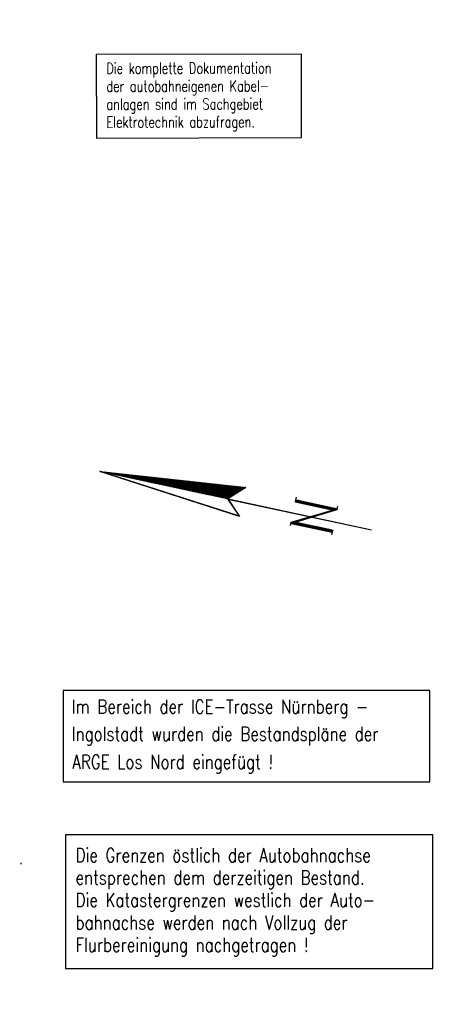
# Model space of a CAD drawing. Extents: x -134 to 1642, y -665 to 1050.
# Tile 63 of 88: x 950 to 1028, y 115 to 292. Entities that reach past the tile are written whole.
import ezdxf

# ---------------------------------------------------------------- set-up
doc = ezdxf.new("R2010")
doc.units = 0
doc.header["$LTSCALE"] = 2
doc.header["$MEASUREMENT"] = 0
doc.linetypes.add('AUSGEZOGEN', pattern=[0])
doc.linetypes.add('BAB-FM2', pattern=[2.6, 1.5, -0.5, 0.1, -0.5])
doc.layers.get('0').update_dxf_attribs({"color": 8, "linetype": 'AUSGEZOGEN'})
for name, color, linetype in [('BAB_FM', 8, 'BAB-FM2'), ('Boeschungen', 15, 'CONTINUOUS'), ('DB_Bahnachse', 7, 'CONTINUOUS'), ('GRENZL-BAB', 7, 'AUSGEZOGEN'), ('LEGENDE', 7, 'AUSGEZOGEN'), ('Rinne', 200, 'CONTINUOUS')]:
    doc.layers.add(name, color=color, linetype=linetype)
doc.styles.add('ROMANS', font='romans.shx', dxfattribs={"width": 0.8})

# ---------------------------------------------------------------- blocks, each defined once
blk = doc.blocks.new('BAB-Kabelbemerkung')
at = {"layer": 'BAB_FM', "linetype": 'AUSGEZOGEN'}
blk.add_lwpolyline([(0, 0), (37.06, 0), (37.06, 15.06), (0, 15.06)], close=True, dxfattribs=at)
at = {"layer": 'BAB_FM', "style": 'ROMANS', "width": 0.75}
for s, p in [('Die komplette Dokumentation', (1.83, 11.57)), ('der autobahneigenen Kabel-', (1.83, 8.33)), ('anlagen sind im Sachgebiet', (1.83, 5.09)), ('Elektrotechnik abzufragen.', (1.83, 1.86))]:
    blk.add_text(s, height=2, dxfattribs=at).set_placement(p)
blk = doc.blocks.new('*X29')
at = {"color": 0}
for p, q in [((154.74, 194.19), (154.75, 194.21)), ((154.74, 194.05), (154.77, 194.08)), ((154.74, 193.91), (154.78, 193.95)), ((154.74, 193.77), (154.79, 193.83)), ((154.74, 193.63), (154.81, 193.7)), ((154.74, 193.49), (154.82, 193.57)), ((154.74, 193.34), (154.83, 193.44)), ((154.74, 193.2), (154.85, 193.31)), ((154.74, 193.06), (154.86, 193.18)), ((154.74, 192.92), (154.87, 193.06)), ((154.74, 192.78), (154.89, 192.93)), ((154.74, 192.64), (154.9, 192.8)), ((154.74, 192.5), (154.91, 192.67)), ((154.74, 192.36), (154.93, 192.54)), ((154.74, 192.21), (154.94, 192.42)), ((154.74, 192.07), (154.95, 192.29)), ((154.74, 191.93), (154.97, 192.16)), ((154.74, 191.79), (154.98, 192.03)), ((154.74, 191.65), (154.99, 191.9)), ((154.74, 191.51), (155.01, 191.78)), ((154.74, 191.37), (155.02, 191.65)), ((154.74, 191.23), (155.03, 191.52)), ((154.74, 191.08), (155.05, 191.39)), ((154.74, 190.94), (155.06, 191.26)), ((154.74, 190.8), (155.07, 191.13)), ((154.74, 190.66), (155.09, 191.01)), ((154.74, 190.52), (155.1, 190.88)), ((154.74, 190.38), (155.11, 190.75)), ((154.74, 190.24), (155.13, 190.62)), ((154.74, 190.1), (155.14, 190.49)), ((154.74, 189.95), (155.15, 190.37)), ((154.74, 189.81), (155.16, 190.24)), ((154.74, 189.67), (155.18, 190.11)), ((154.74, 189.53), (155.19, 189.98)), ((154.74, 189.39), (155.2, 189.85)), ((154.74, 189.25), (155.22, 189.72)), ((154.74, 189.11), (155.23, 189.6)), ((154.74, 188.97), (155.24, 189.47)), ((154.74, 188.82), (155.26, 189.34)), ((154.74, 188.68), (155.27, 189.21)), ((154.74, 188.54), (155.28, 189.08)), ((154.74, 188.4), (155.3, 188.96)), ((154.74, 188.26), (155.31, 188.83)), ((154.74, 188.12), (155.32, 188.7)), ((154.74, 187.98), (155.34, 188.57)), ((154.74, 187.84), (155.35, 188.44)), ((154.74, 187.69), (155.36, 188.32)), ((154.74, 187.55), (155.38, 188.19)), ((154.74, 187.41), (155.39, 188.06)), ((154.74, 187.27), (155.4, 187.93)), ((154.74, 187.13), (155.42, 187.8)), ((154.74, 186.99), (155.43, 187.67)), ((154.74, 186.85), (155.44, 187.55)), ((154.74, 186.71), (155.46, 187.42)), ((154.74, 186.56), (155.47, 187.29)), ((154.74, 186.42), (155.48, 187.16)), ((154.74, 186.28), (155.5, 187.03)), ((154.74, 186.14), (155.51, 186.91)), ((154.74, 186), (155.52, 186.78)), ((154.74, 185.86), (155.54, 186.65)), ((154.74, 185.72), (155.55, 186.52)), ((154.75, 185.57), (155.56, 186.39)), ((154.75, 185.43), (155.58, 186.27)), ((154.75, 185.29), (155.59, 186.14)), ((154.75, 185.15), (155.6, 186.01)), ((154.75, 185.01), (155.62, 185.88)), ((154.75, 184.87), (155.63, 185.75)), ((154.75, 184.73), (155.64, 185.62)), ((154.75, 184.59), (155.66, 185.5)), ((154.75, 184.44), (155.67, 185.37)), ((154.75, 184.3), (155.68, 185.24)), ((154.75, 184.16), (155.7, 185.11)), ((154.75, 184.02), (155.71, 184.98)), ((154.75, 183.88), (155.72, 184.86)), ((154.75, 183.74), (155.74, 184.73)), ((154.75, 183.6), (155.75, 184.6)), ((154.75, 183.46), (155.76, 184.47)), ((154.75, 183.31), (155.78, 184.34)), ((154.75, 183.17), (155.79, 184.22)), ((154.75, 183.03), (155.8, 184.09)), ((154.75, 182.89), (155.82, 183.96)), ((154.75, 182.75), (155.83, 183.83)), ((154.75, 182.61), (155.84, 183.7)), ((154.75, 182.47), (155.86, 183.57)), ((154.75, 182.33), (155.87, 183.45)), ((154.75, 182.18), (155.88, 183.32)), ((154.75, 182.04), (155.9, 183.19)), ((154.75, 181.9), (155.91, 183.06)), ((154.75, 181.76), (155.92, 182.93)), ((154.75, 181.62), (155.94, 182.81)), ((154.75, 181.48), (155.95, 182.68)), ((154.75, 181.34), (155.96, 182.55)), ((154.75, 181.2), (155.98, 182.42)), ((154.75, 181.05), (155.99, 182.29)), ((154.75, 180.91), (156, 182.17)), ((154.75, 180.77), (156.02, 182.04)), ((154.75, 180.63), (156.03, 181.91)), ((154.75, 180.49), (156.04, 181.78)), ((154.75, 180.35), (156.06, 181.65)), ((154.75, 180.21), (156.07, 181.52)), ((154.75, 180.07), (156.08, 181.4)), ((154.75, 179.92), (156.1, 181.27)), ((154.75, 179.78), (156.11, 181.14)), ((154.75, 179.64), (156.12, 181.01)), ((154.75, 179.5), (156.13, 180.88)), ((154.75, 179.36), (156.15, 180.76)), ((154.75, 179.22), (156.16, 180.63)), ((154.75, 179.08), (156.17, 180.5)), ((154.75, 178.94), (156.19, 180.37)), ((154.75, 178.79), (156.2, 180.24)), ((154.75, 178.65), (156.21, 180.11)), ((154.75, 178.51), (156.23, 179.99)), ((154.75, 178.37), (156.24, 179.86)), ((154.75, 178.23), (156.25, 179.73)), ((154.75, 178.09), (156.27, 179.6)), ((154.75, 177.95), (156.28, 179.47)), ((154.75, 177.81), (156.29, 179.35)), ((154.75, 177.66), (156.31, 179.22)), ((154.75, 177.52), (156.32, 179.09)), ((154.75, 177.38), (156.33, 178.96)), ((154.75, 177.24), (156.35, 178.83)), ((154.75, 177.1), (156.36, 178.71)), ((154.75, 176.96), (156.37, 178.58)), ((154.75, 176.82), (156.39, 178.45)), ((154.75, 176.68), (156.4, 178.32)), ((154.75, 176.53), (156.41, 178.19)), ((154.76, 176.39), (156.43, 178.06)), ((154.76, 176.25), (156.44, 177.94)), ((154.76, 176.11), (156.45, 177.81)), ((154.76, 175.97), (156.47, 177.68)), ((154.76, 175.83), (156.48, 177.55)), ((154.76, 175.69), (156.49, 177.42)), ((154.76, 175.54), (156.51, 177.3)), ((154.76, 175.4), (156.52, 177.17)), ((154.76, 175.26), (156.53, 177.04)), ((154.76, 175.12), (156.55, 176.91)), ((154.76, 174.98), (156.56, 176.78)), ((154.76, 174.84), (156.57, 176.66)), ((154.76, 174.7), (156.59, 176.53)), ((154.76, 174.56), (156.6, 176.4)), ((154.76, 174.41), (156.61, 176.27)), ((154.76, 174.27), (156.63, 176.14)), ((154.76, 174.13), (156.64, 176.01)), ((154.76, 173.99), (156.65, 175.89)), ((154.76, 173.85), (156.67, 175.76)), ((154.76, 173.71), (156.68, 175.63)), ((154.76, 173.57), (156.69, 175.5)), ((154.76, 173.43), (156.71, 175.37)), ((154.76, 173.28), (156.72, 175.25)), ((154.76, 173.14), (156.73, 175.12)), ((154.76, 173), (156.75, 174.99)), ((154.76, 172.86), (156.76, 174.86)), ((154.76, 172.72), (156.77, 174.73)), ((154.76, 172.58), (156.79, 174.61)), ((154.76, 172.44), (156.8, 174.48)), ((154.76, 172.3), (156.81, 174.35)), ((154.76, 172.15), (156.83, 174.22)), ((154.76, 172.01), (156.84, 174.09)), ((154.76, 171.87), (156.85, 173.96)), ((154.76, 171.73), (156.87, 173.84)), ((154.76, 171.59), (156.88, 173.71)), ((154.76, 171.45), (156.89, 173.58)), ((154.76, 171.31), (156.91, 173.45)), ((154.76, 171.17), (156.92, 173.32)), ((154.76, 171.02), (156.93, 173.2)), ((154.76, 170.88), (156.95, 173.07)), ((154.77, 170.75), (156.96, 172.94)), ((154.84, 170.68), (156.97, 172.81)), ((154.91, 170.61), (156.99, 172.68)), ((154.98, 170.54), (157, 172.56)), ((155.05, 170.47), (157.01, 172.43)), ((155.12, 170.39), (157.03, 172.3)), ((155.19, 170.32), (157.04, 172.17)), ((155.26, 170.25), (157.05, 172.04)), ((155.33, 170.18), (157.07, 171.91)), ((155.4, 170.11), (157.08, 171.79)), ((155.47, 170.04), (157.09, 171.66)), ((155.54, 169.97), (157.1, 171.53)), ((155.61, 169.89), (157.12, 171.4)), ((155.68, 169.82), (157.13, 171.27)), ((155.75, 169.75), (157.14, 171.15)), ((155.82, 169.68), (157.16, 171.02)), ((155.89, 169.61), (157.17, 170.89)), ((155.96, 169.54), (157.18, 170.76)), ((156.03, 169.47), (157.2, 170.63)), ((156.1, 169.4), (157.21, 170.5)), ((156.17, 169.32), (157.22, 170.38)), ((156.24, 169.25), (157.24, 170.25)), ((156.31, 169.18), (157.25, 170.12)), ((156.38, 169.11), (157.26, 169.99)), ((156.45, 169.04), (157.28, 169.86)), ((156.52, 168.97), (157.29, 169.74)), ((156.59, 168.9), (157.3, 169.61)), ((156.66, 168.82), (157.32, 169.48)), ((156.73, 168.75), (157.33, 169.35)), ((156.8, 168.68), (157.34, 169.22)), ((156.87, 168.61), (157.36, 169.1)), ((156.94, 168.54), (157.37, 168.97)), ((157.01, 168.47), (157.38, 168.84)), ((157.08, 168.4), (157.4, 168.71)), ((157.15, 168.32), (157.41, 168.58)), ((157.22, 168.25), (157.42, 168.45)), ((157.29, 168.18), (157.44, 168.33)), ((157.36, 168.11), (157.45, 168.2)), ((157.43, 168.04), (157.46, 168.07))]:
    blk.add_line(p, q, dxfattribs=at)
blk = doc.blocks.new('*X28')
at = {"color": 0}
for p, q in [((152.84, 158.5), (153.04, 158.7)), ((152.84, 158.64), (152.9, 158.7)), ((152.84, 158.36), (153.1, 158.61)), ((152.84, 158.22), (153.15, 158.52)), ((152.84, 158.08), (153.2, 158.43)), ((152.84, 157.94), (153.25, 158.34)), ((152.85, 157.79), (153.3, 158.25)), ((152.85, 157.65), (153.35, 158.15)), ((156.78, 158.34), (157.17, 158.73)), ((156.78, 158.48), (157.03, 158.73)), ((156.78, 158.62), (156.89, 158.73)), ((156.78, 158.2), (157.19, 158.6)), ((156.78, 158.05), (157.19, 158.46)), ((156.78, 157.91), (157.19, 158.32)), ((156.78, 157.77), (157.19, 158.18)), ((152.85, 157.51), (153.4, 158.06)), ((152.85, 157.37), (153.26, 157.78)), ((152.85, 157.23), (153.26, 157.64)), ((152.85, 157.09), (153.26, 157.5)), ((152.85, 156.95), (153.26, 157.36)), ((152.85, 156.81), (153.26, 157.22)), ((152.85, 156.67), (153.26, 157.08)), ((152.85, 156.52), (153.26, 156.93)), ((152.85, 156.38), (153.26, 156.79)), ((152.85, 156.24), (153.26, 156.65)), ((152.85, 156.1), (153.26, 156.51)), ((152.85, 155.96), (153.26, 156.37)), ((153.3, 157.82), (153.45, 157.97)), ((153.35, 157.73), (153.5, 157.88)), ((153.4, 157.64), (153.55, 157.79)), ((153.45, 157.55), (153.6, 157.7)), ((153.5, 157.46), (153.65, 157.61)), ((153.55, 157.36), (153.7, 157.51)), ((153.6, 157.27), (153.75, 157.42)), ((153.65, 157.18), (153.8, 157.33)), ((153.7, 157.09), (153.85, 157.24)), ((153.75, 157), (153.9, 157.15)), ((153.8, 156.91), (153.95, 157.06)), ((153.84, 156.81), (154, 156.97)), ((153.89, 156.72), (154.05, 156.87)), ((153.94, 156.63), (154.1, 156.78)), ((153.99, 156.54), (154.15, 156.69)), ((154.04, 156.45), (154.2, 156.6)), ((154.09, 156.36), (154.25, 156.51)), ((154.14, 156.26), (154.3, 156.42)), ((156.78, 157.63), (157.19, 158.04)), ((156.78, 157.49), (157.19, 157.9)), ((156.78, 157.35), (157.19, 157.76)), ((156.78, 157.21), (157.19, 157.61)), ((156.78, 157.06), (157.19, 157.47)), ((156.78, 156.92), (157.19, 157.33)), ((156.78, 156.78), (157.19, 157.19)), ((156.78, 156.64), (157.19, 157.05)), ((156.78, 156.5), (157.19, 156.91)), ((156.78, 156.36), (157.19, 156.77)), ((156.78, 156.22), (157.19, 156.62)), ((156.78, 156.07), (157.19, 156.48)), ((152.85, 155.82), (153.26, 156.23)), ((152.85, 155.68), (153.26, 156.09)), ((152.85, 155.54), (153.26, 155.95)), ((152.85, 155.39), (153.26, 155.8)), ((152.85, 155.25), (153.26, 155.66)), ((152.85, 155.11), (153.26, 155.52)), ((152.85, 154.97), (153.26, 155.38)), ((152.85, 154.83), (153.26, 155.24)), ((152.85, 154.69), (153.26, 155.1)), ((152.85, 154.55), (153.26, 154.96)), ((152.85, 154.41), (153.26, 154.82)), ((152.85, 154.26), (153.26, 154.67)), ((154.19, 156.17), (154.35, 156.33)), ((154.24, 156.08), (154.4, 156.23)), ((154.29, 155.99), (154.45, 156.14)), ((154.34, 155.9), (154.5, 156.05)), ((154.39, 155.81), (154.55, 155.96)), ((154.44, 155.71), (154.6, 155.87)), ((154.49, 155.62), (154.65, 155.78)), ((154.54, 155.53), (154.7, 155.69)), ((154.59, 155.44), (154.75, 155.59)), ((154.64, 155.35), (154.8, 155.5)), ((154.69, 155.26), (154.85, 155.41)), ((154.74, 155.17), (154.9, 155.32)), ((154.79, 155.07), (154.95, 155.23)), ((154.84, 154.98), (155, 155.14)), ((154.89, 154.89), (155.05, 155.05)), ((154.94, 154.8), (155.1, 154.95)), ((154.99, 154.71), (155.15, 154.86)), ((155.04, 154.62), (155.2, 154.77)), ((155.09, 154.52), (155.25, 154.68)), ((155.14, 154.43), (155.3, 154.59)), ((156.78, 155.93), (157.19, 156.34)), ((156.78, 155.79), (157.19, 156.2)), ((156.78, 155.65), (157.19, 156.06)), ((156.78, 155.51), (157.19, 155.92)), ((156.78, 155.37), (157.19, 155.78)), ((156.78, 155.23), (157.19, 155.63)), ((156.78, 155.08), (157.19, 155.49)), ((156.78, 154.94), (157.19, 155.35)), ((156.78, 154.8), (157.19, 155.21)), ((156.78, 154.66), (157.19, 155.07)), ((156.78, 154.52), (157.19, 154.93)), ((156.78, 154.38), (157.19, 154.79)), ((156.78, 154.24), (157.19, 154.64)), ((152.85, 154.12), (153.26, 154.53)), ((152.85, 153.98), (153.26, 154.39)), ((152.85, 153.84), (153.26, 154.25)), ((152.85, 153.7), (153.26, 154.11)), ((152.85, 153.56), (153.26, 153.97)), ((152.85, 153.42), (153.26, 153.83)), ((152.85, 153.28), (153.26, 153.69)), ((152.85, 153.13), (153.26, 153.54)), ((152.85, 152.99), (153.26, 153.4)), ((152.85, 152.85), (153.26, 153.26)), ((152.85, 152.71), (153.26, 153.12)), ((152.85, 152.57), (153.26, 152.98)), ((152.85, 152.43), (153.26, 152.84)), ((155.19, 154.34), (155.35, 154.5)), ((155.24, 154.25), (155.4, 154.41)), ((155.29, 154.16), (155.45, 154.31)), ((155.34, 154.07), (155.5, 154.22)), ((155.39, 153.97), (155.55, 154.13)), ((155.44, 153.88), (155.6, 154.04)), ((155.49, 153.79), (155.65, 153.95)), ((155.54, 153.7), (155.7, 153.86)), ((155.59, 153.61), (155.75, 153.77)), ((155.64, 153.52), (155.8, 153.67)), ((155.69, 153.42), (155.85, 153.58)), ((155.74, 153.33), (155.9, 153.49)), ((155.79, 153.24), (155.95, 153.4)), ((155.84, 153.15), (156, 153.31)), ((155.89, 153.06), (156.05, 153.22)), ((155.94, 152.97), (156.1, 153.13)), ((155.99, 152.87), (156.15, 153.03)), ((156.04, 152.78), (156.2, 152.94)), ((156.08, 152.69), (156.25, 152.85)), ((156.78, 154.09), (157.19, 154.5)), ((156.78, 153.95), (157.19, 154.36)), ((156.78, 153.81), (157.19, 154.22)), ((156.78, 153.67), (157.19, 154.08)), ((156.78, 153.53), (157.19, 153.94)), ((156.78, 153.39), (157.19, 153.8)), ((156.78, 153.25), (157.19, 153.65)), ((156.78, 153.1), (157.19, 153.51)), ((156.78, 152.96), (157.19, 153.37)), ((156.78, 152.82), (157.19, 153.23)), ((156.78, 152.68), (157.19, 153.09)), ((156.78, 152.54), (157.19, 152.95)), ((156.78, 152.4), (157.19, 152.81)), ((152.85, 152.29), (153.26, 152.7)), ((152.85, 152.15), (153.26, 152.55)), ((152.85, 152), (153.26, 152.41)), ((152.85, 151.86), (153.26, 152.27)), ((152.85, 151.72), (153.26, 152.13)), ((152.85, 151.58), (153.26, 151.99)), ((152.85, 151.44), (153.26, 151.85)), ((152.85, 151.3), (153.26, 151.71)), ((152.85, 151.16), (153.26, 151.57)), ((152.92, 151.08), (153.26, 151.42)), ((153.06, 151.08), (153.26, 151.28)), ((153.2, 151.08), (153.26, 151.14)), ((156.13, 152.6), (156.3, 152.76)), ((156.18, 152.51), (156.35, 152.67)), ((156.23, 152.42), (156.4, 152.58)), ((156.28, 152.32), (156.45, 152.49)), ((156.33, 152.23), (156.5, 152.39)), ((156.38, 152.14), (156.55, 152.3)), ((156.43, 152.05), (156.6, 152.21)), ((156.48, 151.96), (156.65, 152.12)), ((156.53, 151.87), (156.7, 152.03)), ((156.58, 151.77), (156.75, 151.94)), ((156.63, 151.68), (157.19, 152.24)), ((156.68, 151.59), (157.19, 152.1)), ((156.73, 151.5), (157.19, 151.96)), ((156.78, 152.26), (157.19, 152.66)), ((156.78, 152.11), (157.19, 152.52)), ((156.78, 151.97), (157.19, 152.38)), ((156.78, 151.41), (157.19, 151.82)), ((156.83, 151.32), (157.19, 151.67)), ((156.88, 151.22), (157.19, 151.53)), ((156.93, 151.13), (157.19, 151.39)), ((157.02, 151.08), (157.19, 151.25)), ((157.16, 151.08), (157.19, 151.11))]:
    blk.add_line(p, q, dxfattribs=at)
blk = doc.blocks.new('NPF')
at = {"color": 0}
for p, q in [((-2.56, -26.57), (0.05, -0.22)), ((-2.54, -26.55), (0.06, -0.3)), ((0.05, -0.22), (2.79, -26.6)), ((0.08, -23.84), (0.05, -0.27)), ((0.08, -23.81), (-2.56, -26.57)), ((0.07, -23.8), (-2.55, -26.55)), ((0.07, -23.86), (0.07, -50.34)), ((2.79, -26.6), (0.08, -23.84)), ((0.09, -23.86), (0.09, -50.34)), ((-2.57, -26.56), (-2.57, -26.56)), ((-2.25, -35.9), (-1.85, -35.9)), ((-1.84, -35.9), (-1.64, -35.9)), ((-1.84, -35.93), (-1.84, -35.9)), ((-1.84, -35.93), (-1.83, -43.52)), ((-1.64, -35.9), (2.1, -42.73)), ((2.28, -43.52), (-1.43, -36.69)), ((-1.43, -36.69), (-1.42, -43.52)), ((2.1, -35.87), (2.51, -35.87)), ((2.1, -42.73), (2.1, -35.88)), ((2.51, -35.87), (3.01, -35.87)), ((2.51, -35.9), (2.51, -35.87)), ((2.51, -35.9), (2.51, -43.52)), ((-1.84, -43.52), (-2.29, -43.52)), ((-1.42, -43.52), (-1.83, -43.52)), ((2.51, -43.52), (2.28, -43.52)), ((2.53, -43.52), (2.97, -43.52))]:
    blk.add_line(p, q, dxfattribs=at)
for name in ['*X29', '*X28']:
    blk.add_blockref(name, (-154.68, -194.6), dxfattribs=at)

msp = doc.modelspace()

# ---------------------------------------------------------------- hatches: boundary and pattern name
at = {"layer": 'Rinne'}
h = msp.add_hatch(dxfattribs=at)
h.set_pattern_fill('ANSI31', color=256, scale=20, style=0)
edge = h.paths.add_edge_path()
edge.add_arc((275.37, -21751.93), 21947.71, 89.378358, 89.455583, ccw=False)
edge.add_arc((441.16, -6471.33), 6666.2, 89.238235, 89.378358, ccw=False)
edge.add_arc((-14330.57, -1117453.65), 1117746.73, 89.23636226, 89.23823456, ccw=False)
edge.add_arc((523.43, -3023.77), 3217.85, 89.20146, 89.23636, ccw=False)
edge.add_arc((555.12, -750.21), 944.08, 86.94729, 89.20146, ccw=False)
edge.add_arc((625.86, 576.33), 384.35, 266.9473, 270.4805)
edge.add_arc((580.86, 5941.8), 5750, 270.480512, 270.662384)
edge.add_arc((762.64, -9781.39), 9974.23, 90.524294, 90.662384, ccw=False)
edge.add_arc((2442.17, -193318.23), 193518.75, 90.5143653, 90.5242944, ccw=False)
edge.add_arc((253.38, 50487.94), 50297.24, 270.514366, 270.533841)
edge.add_arc((717.25, 703), 510.13, 270.5338, 270.6271)
edge.add_arc((-30540.74, 2856402.63), 2856380.83, 270.62712452, 270.62837112)
edge.add_arc((769.64, 1592.38), 1398.89, 270.62837, 270.99311)
edge.add_arc((599.07, 11432.09), 11240.07, 270.993107, 271.121779)
edge.add_arc((275.39, -21749.98), 21944.96, 89.378358, 89.455589, ccw=False)
edge.add_arc((441.15, -6472.29), 6666.37, 89.238234, 89.378358, ccw=False)
edge.add_arc((-14329.56, -1117377.59), 1117669.86, 89.23636219, 89.23823424, ccw=False)
edge.add_arc((523.4, -3025.41), 3218.7, 89.20148, 89.23636, ccw=False)
edge.add_arc((555.1, -751.15), 944.21, 86.94729, 89.20148, ccw=False)
edge.add_arc((625.85, 575.59), 384.41, 266.9473, 270.4805)
edge.add_arc((580.85, 5941.87), 5750.87, 270.480491, 270.662393)
edge.add_arc((762.68, -9785.5), 9977.54, 90.524293, 90.662393, ccw=False)
edge.add_arc((2442.71, -193377.72), 193577.45, 90.5143667, 90.5242933, ccw=False)
edge.add_arc((253.39, 50486.67), 50296.77, 270.514367, 270.533841)
edge.add_arc((717.26, 702.22), 510.15, 270.5338, 270.6271)
edge.add_arc((-30543.48, 2856652.63), 2856631.65, 270.62712453, 270.6283711)
edge.add_arc((769.65, 1591.7), 1399.01, 270.62837, 270.99311)
edge.add_arc((599.07, 11431.93), 11240.71, 270.993107, 271.121781)
h = msp.add_hatch(dxfattribs=at)
h.set_pattern_fill('ANSI31', color=256, scale=20, style=0)
edge = h.paths.add_edge_path()
edge.add_arc((639.26, -229.86), 468.99, 97.5604, 98.5249, ccw=False)
edge.add_arc((578.78, 225.82), 9.32, 90.7152, 97.5604, ccw=False)
edge.add_arc((667.45, -6877.29), 7112.98, 90.453858, 90.71516, ccw=False)
edge.add_arc((644.04, -3922.61), 4158.2, 90.1121, 90.45386, ccw=False)
edge.add_arc((2970.47, -1192978.7), 1193216.58, 90.10896587, 90.11210068, ccw=False)
edge.add_arc((709.22, -3986.09), 4221.82, 90.05626, 90.10897, ccw=False)
edge.add_line((705.08, 235.72), (793.28, 235.81))
edge.add_arc((682.62, 115104.43), 114868.68, 270.0551966, 270.0832469)
edge.add_arc((860.11, -7060.43), 7296.32, 89.971949, 90.083247, ccw=False)
edge.add_arc((863.68, 229.3), 6.58, 80.4991, 89.9719, ccw=False)
edge.add_arc((850.92, 153.04), 83.9, 77.8496, 80.4991, ccw=False)
edge.add_arc((867.52, 230.16), 5.01, 71.9057, 77.8496, ccw=False)
edge.add_arc((858.93, 203.87), 32.67, 69.5781, 71.9057, ccw=False)
edge.add_arc((639.26, -229.56), 469.49, 97.5604, 98.5287, ccw=False)
edge.add_arc((578.73, 226.53), 9.4, 90.714, 97.5604, ccw=False)
edge.add_arc((667.89, -6928.25), 7164.74, 90.453858, 90.714007, ccw=False)
edge.add_arc((644.03, -3915.11), 4151.5, 90.1121, 90.45386, ccw=False)
edge.add_arc((2972.64, -1194119.31), 1194357.98, 90.10896588, 90.11209795, ccw=False)
edge.add_arc((709.22, -3982), 4218.52, 90.05626, 90.10897, ccw=False)
edge.add_line((705.07, 236.52), (793.27, 236.61))
edge.add_arc((681.71, 116046.7), 115810.15, 270.0551967, 270.0829776)
edge.add_arc((860.34, -7298.99), 7535.67, 89.97407, 90.082978, ccw=False)
edge.add_arc((863.75, 229.96), 6.72, 80.4991, 89.9741, ccw=False)
edge.add_arc((850.57, 151.23), 86.54, 77.862, 80.4991, ccw=False)
edge.add_arc((867.68, 230.78), 5.18, 71.9057, 77.862, ccw=False)
edge.add_arc((858.87, 203.82), 33.54, 69.5666, 71.9057, ccw=False)

# ---------------------------------------------------------------- linework, layer by layer
at = {"layer": 'Boeschungen', "linetype": 'Continuous'}
msp.add_lwpolyline([(950.68, 140.09), (950.68, 139.89)], dxfattribs=at)
at = {"layer": 'DB_Bahnachse', "color": 15}
msp.add_lwpolyline([(958.3, 154.75), (1024.51, 154.75), (1024.51, 171.19), (958.3, 171.19)], close=True, dxfattribs=at)
at = {"layer": 'GRENZL-BAB'}
msp.add_lwpolyline([(958.74, 121.06), (1025.05, 121.06), (1025.05, 145.17), (958.74, 145.17)], close=True, dxfattribs=at)

# ---------------------------------------------------------------- block references
at = {"layer": 'BAB_FM', "rotation": 0.1471602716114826}
msp.add_blockref('BAB-Kabelbemerkung', (964.31, 270.89), dxfattribs=at)
at = {"layer": 'LEGENDE', "rotation": 77.84116551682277}
msp.add_blockref('NPF', (964.74, 210.71), dxfattribs=at)

# ---------------------------------------------------------------- texts
at = {"layer": 'DB_Bahnachse', "color": 15, "style": 'ROMANS', "width": 0.8}
for s, p in [('Im Bereich der ICE-Trasse Nürnberg -', (959.85, 167.04)), ('Ingolstadt wurden die Bestandspläne der', (959.87, 162.14)), ('ARGE Los Nord eingefügt !', (959.96, 157.07))]:
    msp.add_text(s, height=2.5, dxfattribs=at).set_placement(p)
at = {"layer": 'GRENZL-BAB', "style": 'ROMANS', "width": 0.8}
for s, p in [('Die Grenzen östlich der Autobahnachse', (960.55, 140.25)), ('entsprechen dem derzeitigen Bestand.', (960.55, 136.2)), ('Die Katastergrenzen westlich der Auto-', (960.55, 132.15)), ('bahnachse werden nach Vollzug der', (960.55, 128.1)), ('Flurbereinigung nachgetragen !', (960.55, 124.06))]:
    msp.add_text(s, height=2.5, dxfattribs=at).set_placement(p)

doc.saveas('drawing.dxf')
